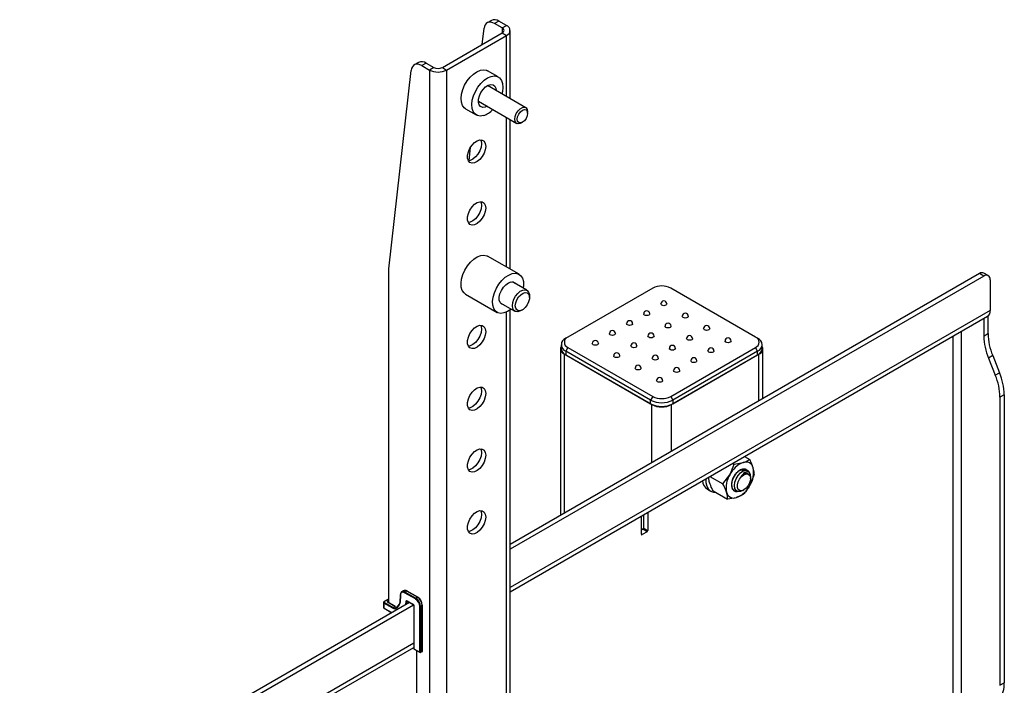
# Model space of a CAD drawing. Header units: millimetres. Extents: x -2165 to 1756, y -606 to 2289.
# Tile 10 of 10: x 1135 to 1460, y 1067 to 1287. Entities that reach past the tile are written whole.
import ezdxf

# ---------------------------------------------------------------- set-up
doc = ezdxf.new("R2010")
doc.units = ezdxf.units.MM

msp = doc.modelspace()

# ---------------------------------------------------------------- linework, layer by layer
at = {"linetype": 'Continuous', "lineweight": 25}
for p, q in [((1290.48, 1286.48), (1289.07, 1285.66)), ((1292.98, 1286.23), (1291.57, 1285.41)), ((1294.1, 1283.96), (1291.57, 1285.41)), ((1295.51, 1284.77), (1292.98, 1286.23)), ((1294.1, 1283.96), (1295.51, 1284.77)), ((1274.3, 1270.89), (1294.1, 1282.32)), ((1275.71, 1270.08), (1295.51, 1281.51)), ((1287.46, 1278.49), (1288.06, 1283.85)), ((1294.1, 1283.96), (1294.1, 1282.32)), ((1294.1, 1282.32), (1295.51, 1281.51)), ((1295.51, 1261.29), (1295.51, 1281.51)), ((1296.68, 1260.62), (1296.68, 1283.14)), ((1266.44, 1272.6), (1265.03, 1271.78)), ((1268.94, 1272.35), (1267.53, 1271.53)), ((1267.53, 1271.53), (1270.05, 1270.08)), ((1268.94, 1272.35), (1271.47, 1270.89)), ((1256.62, 1204.34), (1264.02, 1269.97)), ((1271.47, 1270.89), (1270.05, 1270.08)), ((1270.05, 1270.08), (1270.05, 755.66)), ((1274.3, 1270.89), (1275.71, 1270.08)), ((1275.71, 1270.08), (1275.71, 755.66)), ((1292.77, 1267.78), (1289.24, 1269.82)), ((1301.85, 1257.63), (1289.21, 1264.93)), ((1286.21, 1259.73), (1298.85, 1252.44)), ((1281.99, 1257.26), (1285.52, 1255.22)), ((1302.47, 1255.81), (1302.47, 1256.26)), ((1295.51, 1204.96), (1295.51, 1254.36)), ((1296.68, 1204.28), (1296.68, 1253.69)), ((1300.35, 1252.58), (1300.74, 1252.81)), ((1283.13, 1240.09), (1283.64, 1244.6)), ((1299.63, 1202.58), (1289.24, 1208.58)), ((1256.62, 1094.11), (1256.62, 1204.34)), ((1451.68, 1202.84), (1296.68, 1113.36)), ((1453.09, 1202.02), (1296.68, 1111.73)), ((1302.25, 1197.31), (1297.45, 1200.09)), ((1453.09, 1202.02), (1451.68, 1202.84)), ((1454.59, 1202.17), (1453.18, 1202.98)), ((1455.21, 1200.79), (1455.21, 1190.59)), ((1343.77, 1198.02), (1315.77, 1181.86)), ((1377.71, 1181.86), (1349.71, 1198.02)), ((1281.99, 1196.02), (1292.38, 1190.02)), ((1303.08, 1194.92), (1303.08, 1195.48)), ((1293.45, 1193.16), (1298.26, 1190.38)), ((1295.51, 813.02), (1295.51, 1190.12)), ((1296.68, 812.34), (1296.68, 1190.82)), ((1455.21, 1190.59), (1296.68, 1099.07)), ((1300.26, 1190.58), (1300.74, 1190.86)), ((1296.68, 1097.72), (1454.38, 1188.76)), ((1453.09, 1188.01), (1453.09, 1182.18)), ((1454.5, 1188.84), (1454.5, 1183)), ((1445.74, 1051.26), (1445.74, 1183.77)), ((1315.77, 1181.86), (1315.06, 1181.45)), ((1378.42, 1181.45), (1377.71, 1181.86)), ((1442.91, 1182.13), (1442.91, 1051.53)), ((1453.09, 1182.18), (1454.5, 1183)), ((1313.29, 1178.1), (1313.29, 1122.95)), ((1313.54, 1179.32), (1313.54, 1178.1)), ((1315.77, 1178.43), (1315.06, 1177.2)), ((1343.06, 1161.04), (1315.06, 1177.2)), ((1315.06, 1177.2), (1315.06, 1175.98)), ((1315.77, 1178.43), (1343.77, 1162.26)), ((1349.71, 1162.26), (1377.71, 1178.43)), ((1378.42, 1177.2), (1350.42, 1161.04)), ((1378.42, 1177.2), (1377.71, 1178.43)), ((1378.42, 1175.98), (1378.42, 1177.2)), ((1379.94, 1178.1), (1379.94, 1179.32)), ((1380.19, 1161.57), (1380.19, 1178.1)), ((1343.49, 1159.57), (1314.64, 1176.22)), ((1314.64, 1123.73), (1314.64, 1176.22)), ((1315.06, 1175.98), (1343.06, 1159.81)), ((1378.84, 1176.22), (1349.99, 1159.57)), ((1350.42, 1159.81), (1378.42, 1175.98)), ((1378.84, 1160.79), (1378.84, 1176.22)), ((1456.05, 1175.74), (1454.63, 1174.92)), ((1454.63, 1174.92), (1456.92, 1169.26)), ((1456.05, 1175.74), (1458.33, 1170.08)), ((1456.92, 1169.26), (1458.33, 1170.08)), ((1343.77, 1162.26), (1343.06, 1161.04)), ((1343.06, 1159.81), (1343.06, 1161.04)), ((1349.71, 1162.26), (1350.42, 1161.04)), ((1350.42, 1161.04), (1350.42, 1159.81)), ((1459.88, 1162.82), (1458.46, 1162.01)), ((1458.46, 1162.01), (1458.46, 1066.8)), ((1459.88, 1162.82), (1459.88, 1067.62)), ((1343.49, 1140.38), (1343.49, 1159.57)), ((1349.99, 1144.14), (1349.99, 1159.57)), ((1374.08, 1142.4), (1375.8, 1141.41)), ((1370.17, 1140.14), (1370.64, 1139.87)), ((1370.64, 1139.87), (1373.63, 1140.4)), ((1362.66, 1135.81), (1366.98, 1133.32)), ((1366.98, 1133.32), (1369.22, 1136.36)), ((1373.27, 1137.84), (1373.44, 1137.72)), ((1377.3, 1136.4), (1375.88, 1132.89)), ((1376.01, 1136.44), (1375.96, 1135.89)), ((1376.06, 1135.1), (1376.06, 1135.3)), ((1361.83, 1131.57), (1362.96, 1130.92)), ((1363.72, 1131.06), (1368.48, 1128.31)), ((1370.76, 1131.03), (1370.87, 1130.97)), ((1373.64, 1129.85), (1371.47, 1128.84)), ((1373.57, 1131.16), (1373.89, 1131.34)), ((1340.02, 1116.7), (1340.02, 1122.74)), ((1340.73, 1123.15), (1340.73, 1118.74)), ((1342.14, 1123.96), (1342.14, 1117.92)), ((1340.73, 1118.74), (1342.14, 1117.92)), ((1340.52, 1118.37), (1340.02, 1118.09)), ((1340.02, 1116.7), (1340.24, 1116.58)), ((1341.93, 1117.56), (1340.24, 1116.58)), ((1341.93, 1117.56), (1340.52, 1118.37)), ((1260.38, 1096.74), (1260.26, 1094.2)), ((1260.44, 1096.65), (1260.32, 1094.11)), ((1261.46, 1098.06), (1260.89, 1097.73)), ((1265.42, 1095.32), (1261.85, 1097.38)), ((1262.56, 1097.95), (1261.99, 1097.62)), ((1261.99, 1097.62), (1265.56, 1095.56)), ((1266.13, 1095.89), (1262.56, 1097.95)), ((1266.23, 1095.9), (1262.66, 1097.96)), ((1266.13, 1095.89), (1265.56, 1095.56)), ((1263.46, 1094.18), (1013.84, 950.08)), ((1264.81, 1093.33), (1013.84, 948.45)), ((1254.88, 1094.17), (1254.88, 1092.54)), ((1255.03, 1093.97), (1255.03, 1092.33)), ((1257.93, 1092.29), (1255.03, 1093.97)), ((1256.62, 1095.36), (1255.07, 1094.47)), ((1256.62, 1095.29), (1255.17, 1094.46)), ((1255.17, 1094.21), (1258.07, 1092.54)), ((1256.23, 1094.58), (1256.62, 1094.8)), ((1258.63, 1092.87), (1256.23, 1094.25)), ((1258.73, 1092.88), (1256.33, 1094.26)), ((1256.62, 1094.48), (1256.37, 1094.33)), ((1256.37, 1094.33), (1256.37, 1094.24)), ((1258.07, 1092.54), (1258.63, 1092.87)), ((1260.06, 1093.58), (1259.22, 1092.57)), ((1260.07, 1093.37), (1259.23, 1092.36)), ((1262.26, 1093.49), (1262.31, 1094.6)), ((1262.59, 1094.59), (1262.55, 1093.65)), ((1262.59, 1094.75), (1264.65, 1093.56)), ((1262.67, 1094.64), (1262.59, 1094.59)), ((1262.63, 1094.66), (1264.69, 1093.47)), ((1264.87, 1093.15), (1264.87, 1078.94)), ((1264.93, 1093.07), (1264.93, 1078.86)), ((1266.84, 1077.76), (1266.84, 1092.87)), ((1267.69, 1093.19), (1267.12, 1092.87)), ((1267.12, 1092.87), (1267.12, 1077.6)), ((1267.69, 1077.92), (1267.69, 1093.19)), ((1267.74, 1078.01), (1267.74, 1093.27)), ((1255.03, 1092.33), (1257.64, 1090.82)), ((1255.07, 1092.24), (1257.59, 1090.79)), ((1264.87, 1080.71), (1013.84, 935.79)), ((1013.84, 934.44), (1264.87, 1079.35)), ((1264.93, 1078.86), (1266.84, 1077.76)), ((1264.97, 1078.77), (1266.98, 1077.61)), ((1265.78, 1078.3), (1265.78, 1054.05)), ((1267.69, 1077.92), (1267.12, 1077.6)), ((1458.46, 1066.8), (1459.88, 1067.62))]:
    msp.add_line(p, q, dxfattribs=at)
at = {"linetype": 'Continuous', "lineweight": 25, "flags": 128}
for points in [[(1291.57, 1285.41), (1290.93, 1285.71), (1290.32, 1285.87), (1289.74, 1285.88), (1289.23, 1285.74), (1288.79, 1285.46), (1288.44, 1285.04), (1288.19, 1284.5), (1288.06, 1283.85)], [(1267.53, 1271.53), (1266.89, 1271.84), (1266.27, 1271.99), (1265.7, 1272), (1265.18, 1271.86), (1264.75, 1271.58), (1264.4, 1271.16), (1264.15, 1270.62), (1264.02, 1269.97)], [(1281.99, 1257.26), (1281.54, 1257.6), (1280.95, 1258.4), (1280.59, 1259.45), (1280.49, 1260.71), (1280.64, 1262.11), (1281.04, 1263.59), (1281.67, 1265.06), (1282.5, 1266.45), (1283.49, 1267.7), (1284.58, 1268.75), (1285.72, 1269.53), (1286.86, 1270.01), (1287.93, 1270.16), (1288.89, 1269.99), (1289.24, 1269.82)], [(1287.9, 1255.04), (1286.82, 1254.88), (1285.86, 1255.06), (1285.07, 1255.56), (1284.48, 1256.36), (1284.13, 1257.41), (1284.02, 1258.67), (1284.17, 1260.07), (1284.58, 1261.55), (1285.21, 1263.02), (1286.04, 1264.41), (1287.02, 1265.66), (1288.11, 1266.7), (1289.26, 1267.48), (1290.39, 1267.96), (1291.47, 1268.12), (1292.43, 1267.94), (1293.22, 1267.45), (1293.81, 1266.65), (1294.17, 1265.59), (1294.27, 1264.33), (1294.12, 1262.93), (1293.95, 1262.19)], [(1289.08, 1258.08), (1288.43, 1257.8), (1287.63, 1257.73), (1286.95, 1257.98), (1286.48, 1258.56), (1286.24, 1259.39), (1286.26, 1260.41), (1286.53, 1261.53), (1287.04, 1262.64), (1287.73, 1263.66), (1288.56, 1264.48), (1289.43, 1265.04), (1290.28, 1265.28), (1291.03, 1265.19), (1291.61, 1264.77), (1291.97, 1264.06), (1292.08, 1263.27)], [(1298.23, 1253.81), (1298.36, 1254.72), (1298.73, 1255.67), (1299.29, 1256.54), (1299.98, 1257.23), (1300.72, 1257.66), (1301.41, 1257.77), (1301.98, 1257.55), (1302.34, 1257.02), (1302.47, 1256.26), (1302.47, 1256.26)], [(1299.01, 1253.81), (1299.15, 1254.65), (1299.52, 1255.51), (1300.08, 1256.27), (1300.74, 1256.8), (1301.41, 1257.03), (1301.97, 1256.93), (1302.34, 1256.49), (1302.47, 1255.81), (1302.34, 1254.97), (1301.97, 1254.1), (1301.41, 1253.34), (1300.74, 1252.81), (1300.08, 1252.58), (1299.52, 1252.69), (1299.15, 1253.12), (1299.01, 1253.81)], [(1300.35, 1252.58), (1299.98, 1252.41), (1299.29, 1252.3), (1298.73, 1252.52), (1298.36, 1253.05), (1298.23, 1253.81)], [(1288.62, 1244.86), (1288.48, 1243.76), (1288.09, 1242.61), (1287.48, 1241.5), (1286.71, 1240.53), (1285.84, 1239.8), (1284.94, 1239.36), (1284.11, 1239.26), (1283.41, 1239.5), (1282.9, 1240.06), (1282.64, 1240.9), (1282.64, 1241.93), (1282.9, 1243.07), (1283.41, 1244.22), (1284.11, 1245.27), (1284.94, 1246.13), (1285.84, 1246.72), (1286.71, 1246.99), (1287.48, 1246.92), (1288.09, 1246.52), (1288.48, 1245.81), (1288.62, 1244.86)], [(1287.2, 1245.68), (1287.07, 1244.58), (1286.68, 1243.42), (1286.07, 1242.31), (1285.29, 1241.35), (1284.42, 1240.61), (1283.53, 1240.18), (1282.9, 1240.07)], [(1286.91, 1247.01), (1287.07, 1246.63), (1287.2, 1245.68)], [(1288.62, 1224.45), (1288.48, 1223.35), (1288.09, 1222.19), (1287.48, 1221.08), (1286.71, 1220.12), (1285.84, 1219.38), (1284.94, 1218.95), (1284.11, 1218.84), (1283.41, 1219.08), (1282.9, 1219.65), (1282.64, 1220.48), (1282.64, 1221.52), (1282.9, 1222.66), (1283.41, 1223.8), (1284.11, 1224.85), (1284.94, 1225.71), (1285.84, 1226.31), (1286.71, 1226.58), (1287.48, 1226.51), (1288.09, 1226.1), (1288.48, 1225.4), (1288.62, 1224.45)], [(1286.91, 1226.59), (1287.07, 1226.21), (1287.2, 1225.27)], [(1287.2, 1225.27), (1287.07, 1224.17), (1286.68, 1223.01), (1286.07, 1221.9), (1285.29, 1220.94), (1284.42, 1220.2), (1283.53, 1219.76), (1282.9, 1219.65)], [(1281.99, 1196.02), (1281.46, 1196.43), (1280.89, 1197.26), (1280.57, 1198.34), (1280.49, 1199.62), (1280.67, 1201.03), (1281.1, 1202.51), (1281.76, 1203.98), (1282.6, 1205.36), (1283.6, 1206.59), (1284.7, 1207.6), (1285.85, 1208.35), (1286.98, 1208.8), (1288.05, 1208.92), (1288.99, 1208.7), (1289.24, 1208.58)], [(1297.03, 1191.09), (1296.91, 1191), (1295.77, 1190.25), (1294.63, 1189.81), (1293.57, 1189.69), (1292.63, 1189.9), (1291.85, 1190.43), (1291.29, 1191.26), (1290.96, 1192.34), (1290.88, 1193.62), (1291.07, 1195.03), (1291.5, 1196.51), (1292.15, 1197.98), (1293, 1199.36), (1294, 1200.59), (1295.1, 1201.6), (1296.24, 1202.35), (1297.38, 1202.8), (1298.44, 1202.92), (1299.38, 1202.7), (1300.16, 1202.17), (1300.72, 1201.34), (1301.05, 1200.26), (1301.13, 1198.98), (1301.03, 1198.02)], [(1294.56, 1192.52), (1293.91, 1192.72), (1293.4, 1193.24), (1293.12, 1194.03), (1293.09, 1195.03), (1293.33, 1196.14), (1293.8, 1197.26), (1294.47, 1198.3), (1295.27, 1199.16), (1296.14, 1199.77), (1297, 1200.06), (1297.77, 1200.03), (1298.38, 1199.66), (1298.56, 1199.45)], [(1297.43, 1192.22), (1297.55, 1193.25), (1297.92, 1194.34), (1298.49, 1195.38), (1299.22, 1196.29), (1300.04, 1196.98), (1300.88, 1197.4), (1301.67, 1197.49), (1302.33, 1197.27), (1302.8, 1196.74), (1303.05, 1195.95), (1303.08, 1195.48)], [(1298.4, 1192.22), (1298.53, 1193.17), (1298.9, 1194.16), (1299.46, 1195.09), (1300.17, 1195.85), (1300.94, 1196.37), (1301.68, 1196.58), (1302.33, 1196.47), (1302.8, 1196.04), (1303.05, 1195.34), (1303.05, 1194.45), (1302.8, 1193.47), (1302.33, 1192.49), (1301.68, 1191.63), (1300.94, 1190.99), (1300.17, 1190.62), (1299.46, 1190.57), (1298.9, 1190.84), (1298.53, 1191.41), (1298.4, 1192.22)], [(1300.26, 1190.58), (1300.04, 1190.47), (1299.22, 1190.21), (1298.49, 1190.28), (1297.92, 1190.66), (1297.55, 1191.33), (1297.43, 1192.22)], [(1348.45, 1192.8), (1348.37, 1192.57), (1348.15, 1192.39), (1347.83, 1192.26), (1347.45, 1192.22), (1347.07, 1192.26), (1346.74, 1192.39), (1346.52, 1192.57), (1346.45, 1192.8)], [(1342.79, 1189.53), (1342.71, 1189.31), (1342.5, 1189.12), (1342.17, 1189), (1341.79, 1188.95), (1341.41, 1189), (1341.08, 1189.12), (1340.87, 1189.31), (1340.79, 1189.53)], [(1355.52, 1188.71), (1355.44, 1188.49), (1355.23, 1188.3), (1354.9, 1188.18), (1354.52, 1188.14), (1354.14, 1188.18), (1353.81, 1188.3), (1353.6, 1188.49), (1353.52, 1188.71)], [(1288.62, 1183.62), (1288.48, 1182.52), (1288.09, 1181.37), (1287.48, 1180.26), (1286.71, 1179.29), (1285.84, 1178.56), (1284.94, 1178.12), (1284.11, 1178.02), (1283.41, 1178.26), (1282.9, 1178.82), (1282.64, 1179.66), (1282.64, 1180.69), (1282.9, 1181.83), (1283.41, 1182.98), (1284.11, 1184.03), (1284.94, 1184.89), (1285.84, 1185.48), (1286.71, 1185.75), (1287.48, 1185.68), (1288.09, 1185.28), (1288.48, 1184.57), (1288.62, 1183.62)], [(1287.2, 1184.44), (1287.07, 1183.34), (1286.68, 1182.18), (1286.07, 1181.07), (1285.29, 1180.11), (1284.42, 1179.37), (1283.53, 1178.94), (1282.9, 1178.83)], [(1286.91, 1185.77), (1287.07, 1185.39), (1287.2, 1184.44)], [(1337.13, 1186.26), (1337.06, 1186.04), (1336.84, 1185.86), (1336.52, 1185.73), (1336.13, 1185.69), (1335.75, 1185.73), (1335.43, 1185.86), (1335.21, 1186.04), (1335.13, 1186.26)], [(1349.86, 1185.45), (1349.79, 1185.23), (1349.57, 1185.04), (1349.24, 1184.91), (1348.86, 1184.87), (1348.48, 1184.91), (1348.15, 1185.04), (1347.94, 1185.23), (1347.86, 1185.45)], [(1362.59, 1184.63), (1362.51, 1184.41), (1362.3, 1184.22), (1361.97, 1184.1), (1361.59, 1184.05), (1361.21, 1184.1), (1360.88, 1184.22), (1360.67, 1184.41), (1360.59, 1184.63)], [(1331.48, 1183), (1331.4, 1182.78), (1331.18, 1182.59), (1330.86, 1182.46), (1330.48, 1182.42), (1330.09, 1182.46), (1329.77, 1182.59), (1329.55, 1182.78), (1329.48, 1183)], [(1344.21, 1182.18), (1344.13, 1181.96), (1343.91, 1181.77), (1343.59, 1181.65), (1343.21, 1181.6), (1342.82, 1181.65), (1342.5, 1181.77), (1342.28, 1181.96), (1342.21, 1182.18)], [(1356.93, 1181.37), (1356.86, 1181.14), (1356.64, 1180.96), (1356.32, 1180.83), (1355.93, 1180.79), (1355.55, 1180.83), (1355.23, 1180.96), (1355.01, 1181.14), (1354.93, 1181.37)], [(1369.66, 1180.55), (1369.58, 1180.33), (1369.37, 1180.14), (1369.04, 1180.02), (1368.66, 1179.97), (1368.28, 1180.02), (1367.95, 1180.14), (1367.74, 1180.33), (1367.66, 1180.55)], [(1325.82, 1179.73), (1325.74, 1179.51), (1325.53, 1179.32), (1325.2, 1179.2), (1324.82, 1179.16), (1324.44, 1179.2), (1324.11, 1179.32), (1323.9, 1179.51), (1323.82, 1179.73)], [(1338.55, 1178.92), (1338.47, 1178.7), (1338.26, 1178.51), (1337.93, 1178.38), (1337.55, 1178.34), (1337.17, 1178.38), (1336.84, 1178.51), (1336.62, 1178.7), (1336.55, 1178.92)], [(1351.28, 1178.1), (1351.2, 1177.88), (1350.98, 1177.69), (1350.66, 1177.57), (1350.28, 1177.52), (1349.89, 1177.57), (1349.57, 1177.69), (1349.35, 1177.88), (1349.28, 1178.1)], [(1364, 1177.28), (1363.93, 1177.06), (1363.71, 1176.88), (1363.39, 1176.75), (1363, 1176.71), (1362.62, 1176.75), (1362.3, 1176.88), (1362.08, 1177.06), (1362, 1177.28)], [(1332.89, 1175.65), (1332.82, 1175.43), (1332.6, 1175.24), (1332.27, 1175.12), (1331.89, 1175.07), (1331.51, 1175.12), (1331.18, 1175.24), (1330.97, 1175.43), (1330.89, 1175.65)], [(1345.62, 1174.83), (1345.54, 1174.61), (1345.33, 1174.43), (1345, 1174.3), (1344.62, 1174.26), (1344.24, 1174.3), (1343.91, 1174.43), (1343.7, 1174.61), (1343.62, 1174.83)], [(1358.35, 1174.02), (1358.27, 1173.8), (1358.05, 1173.61), (1357.73, 1173.48), (1357.35, 1173.44), (1356.96, 1173.48), (1356.64, 1173.61), (1356.42, 1173.8), (1356.35, 1174.02)], [(1339.96, 1171.57), (1339.89, 1171.35), (1339.67, 1171.16), (1339.35, 1171.04), (1338.96, 1170.99), (1338.58, 1171.04), (1338.26, 1171.16), (1338.04, 1171.35), (1337.96, 1171.57)], [(1352.69, 1170.75), (1352.61, 1170.53), (1352.4, 1170.34), (1352.07, 1170.22), (1351.69, 1170.17), (1351.31, 1170.22), (1350.98, 1170.34), (1350.77, 1170.53), (1350.69, 1170.75)], [(1347.03, 1167.49), (1346.96, 1167.27), (1346.74, 1167.08), (1346.42, 1166.95), (1346.03, 1166.91), (1345.65, 1166.95), (1345.33, 1167.08), (1345.11, 1167.27), (1345.03, 1167.49)], [(1288.62, 1163.21), (1288.48, 1162.11), (1288.09, 1160.95), (1287.48, 1159.84), (1286.71, 1158.88), (1285.84, 1158.14), (1284.94, 1157.71), (1284.11, 1157.6), (1283.41, 1157.84), (1282.9, 1158.41), (1282.64, 1159.24), (1282.64, 1160.28), (1282.9, 1161.42), (1283.41, 1162.56), (1284.11, 1163.61), (1284.94, 1164.47), (1285.84, 1165.07), (1286.71, 1165.34), (1287.48, 1165.27), (1288.09, 1164.86), (1288.48, 1164.16), (1288.62, 1163.21)], [(1286.91, 1165.35), (1287.07, 1164.97), (1287.2, 1164.03)], [(1287.2, 1164.03), (1287.07, 1162.93), (1286.68, 1161.77), (1286.07, 1160.66), (1285.29, 1159.7), (1284.42, 1158.96), (1283.53, 1158.52), (1282.9, 1158.41)], [(1288.62, 1142.8), (1288.48, 1141.7), (1288.09, 1140.54), (1287.48, 1139.43), (1286.71, 1138.47), (1285.84, 1137.73), (1284.94, 1137.29), (1284.11, 1137.19), (1283.41, 1137.43), (1282.9, 1137.99), (1282.64, 1138.83), (1282.64, 1139.86), (1282.9, 1141), (1283.41, 1142.15), (1284.11, 1143.2), (1284.94, 1144.06), (1285.84, 1144.65), (1286.71, 1144.93), (1287.48, 1144.86), (1288.09, 1144.45), (1288.48, 1143.74), (1288.62, 1142.8)], [(1286.91, 1144.94), (1287.07, 1144.56), (1287.2, 1143.61)], [(1287.2, 1143.61), (1287.07, 1142.51), (1286.68, 1141.36), (1286.07, 1140.25), (1285.29, 1139.28), (1284.42, 1138.55), (1283.53, 1138.11), (1282.9, 1138)], [(1374.82, 1137.88), (1374.34, 1138.18), (1373.62, 1138.26), (1372.8, 1138.02), (1371.95, 1137.47), (1371.17, 1136.67), (1370.5, 1135.69), (1370.02, 1134.61), (1369.76, 1133.54), (1369.75, 1132.56), (1369.99, 1131.76), (1370.45, 1131.22), (1371.11, 1130.98), (1371.59, 1130.99)], [(1361.32, 1135.03), (1361.35, 1133.82), (1361.63, 1132.6), (1362.15, 1131.63), (1362.91, 1130.95), (1363.85, 1130.59), (1364.6, 1130.55)], [(1373.57, 1131.17), (1372.81, 1130.84), (1372.01, 1130.82), (1371.37, 1131.16), (1370.94, 1131.82), (1370.78, 1132.77), (1370.92, 1133.88), (1371.33, 1135.04), (1371.99, 1136.14), (1372.8, 1137.04), (1373.68, 1137.63), (1374.56, 1137.86), (1374.81, 1137.85), (1374.81, 1137.85)], [(1376.02, 1135.54), (1376.03, 1134.67), (1375.78, 1133.71), (1375.3, 1132.76), (1374.66, 1131.95), (1373.92, 1131.36), (1373.18, 1131.07), (1372.52, 1131.12), (1372.03, 1131.5), (1371.77, 1132.16), (1371.76, 1133.02), (1372.01, 1133.98), (1372.48, 1134.93), (1373.13, 1135.75), (1373.87, 1136.33), (1374.61, 1136.62), (1375.27, 1136.57), (1375.76, 1136.2), (1376.02, 1135.54)], [(1288.62, 1122.38), (1288.48, 1121.28), (1288.09, 1120.13), (1287.48, 1119.02), (1286.71, 1118.05), (1285.84, 1117.32), (1284.94, 1116.88), (1284.11, 1116.78), (1283.41, 1117.02), (1282.9, 1117.58), (1282.64, 1118.42), (1282.64, 1119.45), (1282.9, 1120.59), (1283.41, 1121.74), (1284.11, 1122.79), (1284.94, 1123.65), (1285.84, 1124.24), (1286.71, 1124.51), (1287.48, 1124.44), (1288.09, 1124.04), (1288.48, 1123.33), (1288.62, 1122.38)], [(1287.2, 1123.2), (1287.07, 1122.1), (1286.68, 1120.94), (1286.07, 1119.83), (1285.29, 1118.87), (1284.42, 1118.13), (1283.53, 1117.7), (1282.9, 1117.59)], [(1286.91, 1124.53), (1287.07, 1124.15), (1287.2, 1123.2)], [(1260.1, 1093.61), (1260.07, 1093.59), (1260.06, 1093.58)]]:
    msp.add_lwpolyline(points, dxfattribs=at)
at = {"linetype": 'Continuous', "lineweight": 25}
for centre, radius, start, end in [((1291.52, 1284.21), 2.5, 54.1442, 114.5453), ((1294.89, 1283.14), 1.75, 290.7834, 69.2166), ((1293.79, 1283.14), 0.873, 290.7834, 69.2166), ((1267.48, 1270.33), 2.5, 54.1442, 114.5453), ((1272.88, 1275.53), 6.15, 242.6097, 297.3903), ((1272.88, 1273.62), 3.07, 242.6097, 297.3903), ((1285.52, 1262.09), 7.44, 288.631, 316.8157), ((1452.55, 1201.61), 1.51, 65.6929, 125.6176), ((1453.92, 1201), 1.31, 350.786, 129.2033), ((1346.74, 1192.29), 6.46, 62.6097, 117.3903), ((1347.45, 1192.8), 1, 0, 180), ((1341.79, 1189.53), 1, 0, 180), ((1453.31, 1190.35), 1.92, 304.0564, 7.2558), ((1336.13, 1186.26), 1, 0, 180), ((1354.52, 1188.71), 1, 0, 180), ((1330.48, 1183), 1, 0, 180), ((1348.86, 1185.45), 1, 0, 180), ((1361.59, 1184.63), 1, 0, 180), ((1315.87, 1179.32), 2.27, 110.7834, 249.2166), ((1316.42, 1180.14), 1.83, 110.7834, 249.2166), ((1324.82, 1179.73), 1, 0, 180), ((1343.21, 1182.18), 1, 0, 180), ((1355.93, 1181.37), 1, 0, 180), ((1368.66, 1180.55), 1, 0, 180), ((1377.06, 1180.14), 1.83, 290.7834, 69.2166), ((1377.61, 1179.32), 2.27, 290.7834, 69.2166), ((1472.82, 1182.59), 19.73, 181.1822, 202.8439), ((1474.23, 1183.4), 19.73, 181.1822, 202.8439), ((1315.33, 1178.09), 1.99, 154.067, 249.6536), ((1316.14, 1178.36), 2.62, 185.6948, 245.6253), ((1337.55, 1178.92), 1, 0, 180), ((1350.28, 1178.1), 1, 0, 180), ((1363, 1177.28), 1, 0, 180), ((1377.34, 1178.36), 2.62, 294.3747, 354.3052), ((1378.15, 1178.09), 1.99, 290.3464, 25.933), ((1331.89, 1175.65), 1, 0, 180), ((1344.62, 1174.83), 1, 0, 180), ((1357.35, 1174.02), 1, 0, 180), ((1338.96, 1171.57), 1, 0, 180), ((1351.69, 1170.75), 1, 0, 180), ((1346.03, 1167.49), 1, 0, 180), ((1438.73, 1161.6), 19.73, 1.1822, 22.8439), ((1440.15, 1162.42), 19.73, 1.1822, 22.8439), ((1346.74, 1168.13), 7.99, 242.6097, 297.3903), ((1346.74, 1167.99), 6.46, 242.6097, 297.3903), ((1346.74, 1166.91), 7.99, 242.6097, 297.3903), ((1346.74, 1165.84), 7.07, 242.6097, 297.3903), ((1376.71, 1132.62), 8.37, 111.6046, 153.4988), ((1374.54, 1138.08), 2.49, 13.6061, 111.3635), ((1369.15, 1137.13), 7.96, 327.7536, 11.1279), ((1375.95, 1132.11), 7.96, 147.7536, 191.1279), ((1375.48, 1132.93), 5.69, 142.3808, 165.2975), ((1373.24, 1135.87), 2, 69.1546, 135.8167), ((1374.42, 1136.3), 1.6, 4.8571, 75.9816), ((1363.73, 1134.52), 3.5, 181.9118, 237.2881), ((1368.39, 1136.62), 8.37, 291.6046, 333.4988), ((1370.56, 1131.16), 2.49, 193.6061, 291.3635), ((1340.27, 1118.76), 0.461, 302.6055, 357.3945), ((1340.15, 1116.68), 0.131, 170.786, 309.2033), ((1341.68, 1117.95), 0.461, 302.6055, 357.3945), ((1260.48, 1096.72), 0.103, 115.1276, 172.9872), ((1260.49, 1096.74), 0.106, 182.1473, 243.2276), ((1261.39, 1096.89), 0.949, 50.1428, 184.6745), ((1261.3, 1096.72), 0.862, 50.1428, 184.6745), ((1261.92, 1097.1), 1.06, 52.9592, 115.7303), ((1262.16, 1097.36), 0.307, 122.6055, 177.3945), ((1262.62, 1097.87), 0.101, 65.6929, 125.6176), ((1266.19, 1095.81), 0.101, 65.6929, 125.6176), ((1264.31, 1093.04), 3.38, 2.6055, 57.3945), ((1255.13, 1094.2), 0.252, 186.2648, 245.5755), ((1255.34, 1093.95), 0.307, 122.6055, 177.3945), ((1255.11, 1094.38), 0.0959, 52.7458, 115.9649), ((1255.22, 1094.33), 0.131, 110.7834, 249.2166), ((1256.29, 1094.42), 0.175, 110.7834, 249.2166), ((1256.07, 1094.32), 0.307, 2.6055, 57.3945), ((1256.29, 1094.17), 0.101, 65.6929, 125.6176), ((1256.42, 1094.24), 0.109, 115.5689, 161.5591), ((1258.63, 1093.24), 0.897, 231.4052, 314.2851), ((1258.69, 1092.78), 0.101, 65.6929, 125.6176), ((1259.3, 1093.93), 1.26, 237.911, 270.2827), ((1259.36, 1092.47), 0.171, 145.5142, 221.1854), ((1260.2, 1093.48), 0.171, 145.5142, 221.1854), ((1259.08, 1094.11), 1.24, 323.0301, 359.8312), ((1259.2, 1094.28), 1.13, 323.0301, 359.8312), ((1260.37, 1094.2), 0.106, 182.1473, 243.2276), ((1262.48, 1094.61), 0.172, 50.1428, 184.6745), ((1262.46, 1094.85), 0.294, 239.5768, 297.0045), ((1262.69, 1094.73), 0.0959, 172.7442, 235.9436), ((1262.69, 1094.59), 0.103, 137.5741, 181.4039), ((1264.31, 1093.04), 0.615, 2.6055, 57.3945), ((1264.75, 1093.55), 0.101, 174.3835, 234.2572), ((1264.97, 1093.16), 0.101, 185.8416, 245.6125), ((1265.73, 1095.3), 0.307, 122.6055, 177.3945), ((1263.77, 1092.73), 3.07, 2.6055, 57.3945), ((1263.74, 1092.71), 3.38, 2.6055, 57.3945), ((1264.62, 1093.22), 3.07, 2.6055, 57.3945), ((1266.98, 1093.14), 0.307, 242.6097, 297.3903), ((1267.64, 1093.28), 0.101, 294.3747, 354.3052), ((1255.13, 1092.56), 0.251, 185.6948, 245.6253), ((1255.12, 1092.32), 0.0959, 172.7442, 235.9436), ((1258.23, 1092.28), 0.307, 122.6055, 177.3945), ((1258.54, 1093.07), 0.987, 231.4052, 314.2851), ((1265.07, 1078.94), 0.2, 180, 240.0027), ((1264.97, 1078.95), 0.101, 185.6948, 245.6253), ((1265.02, 1078.85), 0.0959, 172.7442, 235.9436), ((1267.64, 1078.02), 0.101, 294.3747, 354.3052), ((1450.85, 1067.21), 9.04, 325.9088, 2.5831)]:
    msp.add_arc(centre, radius, start, end, dxfattribs=at)
msp.add_ellipse((1266.98, 1077.84), major_axis=(-0.141, 0.245), ratio=0.577335, start_param=1.570756, end_param=3.141552, dxfattribs=at)
for points, knots in [([(1373.63, 1140.4), (1373.69, 1140.42), (1374.55, 1140.68), (1375.2, 1141.06), (1375.8, 1141.41)], [0, 0, 0, 0, 0.070215, 1, 1, 1, 1]), ([(1376.96, 1138.67), (1376.88, 1138.9), (1376.61, 1139.76), (1376.14, 1140.71), (1375.8, 1141.41)], [0, 0, 0, 0, 0.268634, 1, 1, 1, 1]), ([(1369.22, 1136.36), (1369.26, 1136.43), (1369.87, 1137.54), (1370.27, 1138.75), (1370.64, 1139.87)], [0, 0, 0, 0, 0.070215, 1, 1, 1, 1]), ([(1371.95, 1130.85), (1371.82, 1130.81), (1371.24, 1130.65), (1370.45, 1131.16), (1369.87, 1132.33), (1369.95, 1134.08), (1370.61, 1135.8), (1371.57, 1137.14), (1372.66, 1138.05), (1373.72, 1138.46), (1374.2, 1138.19), (1374.39, 1138.08)], [0, 0, 0, 0, 0.037968, 0.167094, 0.29928, 0.434998, 0.570938, 0.679711, 0.784483, 0.914043, 1, 1, 1, 1]), ([(1377.3, 1136.4), (1377.3, 1136.57), (1377.29, 1137.25), (1377.1, 1138.06), (1376.96, 1138.67)], [0, 0, 0, 0, 0.257551, 1, 1, 1, 1]), ([(1362.56, 1133.8), (1362.49, 1134.02), (1362.31, 1134.65), (1362.29, 1135.18), (1362.27, 1135.52)], [0, 0, 0, 0, 0.358934, 1, 1, 1, 1]), ([(1371.03, 1136.49), (1370.74, 1136.05), (1370.11, 1135.08), (1369.71, 1133.3), (1369.96, 1131.9), (1370.4, 1131.16), (1370.74, 1131.07), (1370.78, 1131.06)], [0, 0, 0, 0, 0.220663, 0.487347, 0.763615, 0.975143, 1, 1, 1, 1]), ([(1376.01, 1136.44), (1375.94, 1136.64), (1375.79, 1137.1), (1375.25, 1137.43), (1374.54, 1137.32), (1373.76, 1136.83), (1373.28, 1136.22), (1373.03, 1135.9)], [0, 0, 0, 0, 0.182107, 0.396994, 0.603431, 0.792185, 1, 1, 1, 1]), ([(1373.03, 1135.9), (1373.37, 1136.2), (1374.04, 1136.8), (1374.85, 1136.99), (1375.14, 1136.75), (1375.21, 1136.7)], [0, 0, 0, 0, 0.422883, 0.860707, 1, 1, 1, 1]), ([(1373.03, 1135.9), (1373.1, 1135.97), (1373.25, 1136.1), (1373.46, 1136.28), (1373.68, 1136.43), (1373.9, 1136.56), (1374.13, 1136.66), (1374.34, 1136.74), (1374.56, 1136.79), (1374.7, 1136.8), (1374.77, 1136.81)], [0, 0, 0, 0, 0.124338, 0.248676, 0.373014, 0.497352, 0.62169, 0.746028, 0.872375, 1, 1, 1, 1]), ([(1374.77, 1136.81), (1374.98, 1136.8), (1375.41, 1136.79), (1375.84, 1136.35), (1376.06, 1135.84), (1376.04, 1135.42), (1376.03, 1135.3)], [0, 0, 0, 0, 0.29079, 0.581391, 0.880869, 1, 1, 1, 1]), ([(1363.72, 1131.06), (1363.59, 1131.3), (1363.11, 1132.26), (1362.79, 1133.14), (1362.56, 1133.8)], [0, 0, 0, 0, 0.2575513, 1, 1, 1, 1]), ([(1368.14, 1130.57), (1368.07, 1130.81), (1367.79, 1131.67), (1367.32, 1132.62), (1366.98, 1133.32)], [0, 0, 0, 0, 0.268634, 1, 1, 1, 1]), ([(1375.88, 1132.89), (1375.84, 1132.81), (1375.21, 1131.71), (1374.4, 1130.74), (1373.64, 1129.85)], [0, 0, 0, 0, 0.070215, 1, 1, 1, 1]), ([(1368.48, 1128.31), (1368.48, 1128.48), (1368.48, 1129.16), (1368.28, 1129.97), (1368.14, 1130.57)], [0, 0, 0, 0, 0.257551, 1, 1, 1, 1]), ([(1371.47, 1128.84), (1371.41, 1128.82), (1370.53, 1128.56), (1369.47, 1128.43), (1368.48, 1128.31)], [0, 0, 0, 0, 0.070215, 1, 1, 1, 1]), ([(1255.07, 1094.47), (1255.02, 1094.43), (1254.94, 1094.37), (1254.89, 1094.26), (1254.89, 1094.19), (1254.89, 1094.17)], [0, 0, 0, 0, 0.458122, 0.802284, 1, 1, 1, 1]), ([(1256.33, 1094.26), (1256.32, 1094.27), (1256.31, 1094.28), (1256.31, 1094.28), (1256.31, 1094.28)], [0, 0, 0, 0, 0.617806, 1, 1, 1, 1]), ([(1262.6, 1094.67), (1262.61, 1094.67), (1262.61, 1094.67), (1262.62, 1094.66), (1262.63, 1094.66)], [0, 0, 0, 0, 0.58053, 1, 1, 1, 1]), ([(1264.69, 1093.47), (1264.7, 1093.46), (1264.73, 1093.44), (1264.77, 1093.39), (1264.82, 1093.33), (1264.85, 1093.26), (1264.87, 1093.19), (1264.87, 1093.16), (1264.87, 1093.15)], [0, 0, 0, 0, 0.161547, 0.3254, 0.504574, 0.692233, 0.859007, 1, 1, 1, 1]), ([(1254.89, 1092.54), (1254.89, 1092.52), (1254.88, 1092.46), (1254.93, 1092.37), (1254.99, 1092.29), (1255.05, 1092.26), (1255.07, 1092.24)], [0, 0, 0, 0, 0.142305, 0.471153, 0.797591, 1, 1, 1, 1])]:
    msp.add_open_spline(points, degree=3, knots=knots, dxfattribs=at)

doc.saveas('drawing.dxf')
